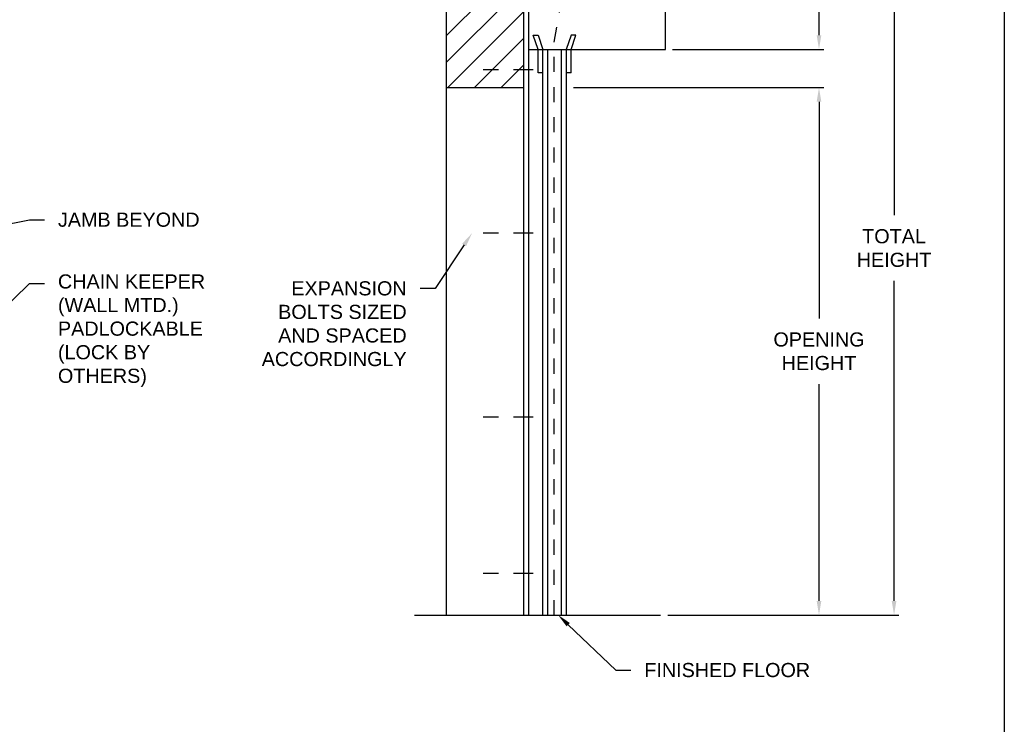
# Model space of a CAD drawing. Header units: inches. Extents: x 169.6 to 213.7, y 195.1 to 247.7.
# Tile 28 of 51: x 207.2 to 213.7, y 200 to 204.6. Entities that reach past the tile are written whole.
import ezdxf
from ezdxf import colors
from ezdxf.entities.mleader import LeaderData, LeaderLine
from ezdxf.math import Vec2, Vec3

# ---------------------------------------------------------------- set-up
doc = ezdxf.new("R2010")
doc.units = ezdxf.units.IN
doc.header["$LTSCALE"] = 0.25
doc.header["$MEASUREMENT"] = 0
doc.linetypes.add('CENTER2', pattern=[1.125, 0.75, -0.125, 0.125, -0.125])
doc.linetypes.add('HIDDEN', pattern=[0.375, 0.25, -0.125])
doc.layers.add('ANNOTATIONS', color=1, linetype='Continuous')
doc.layers.add('RHX RH F.O.H.', color=7, linetype='Continuous')
doc.styles.add('ARIAL', font='arial.ttf', dxfattribs={"height": 0.09375})
doc.dimstyles.new('STANDARD$0', dxfattribs={"dimtxt": 0.09375, "dimasz": 0.09375, "dimexe": 0.03125, "dimexo": 0.046875, "dimgap": 0.09, "dimtad": 0, "dimtih": 1, "dimtoh": 1, "dimdec": 4, "dimzin": 0, "dimdsep": 46, "dimtxsty": 'ARIAL', "dimcen": 0.09, "dimadec": 0, "dimazin": 0, "dimtfac": 1, "dimtdec": 4, "dimtofl": 0, "dimtmove": 0, "dimatfit": 1, "dimfxl": 1, "dimtolj": 1, "dimtzin": 0, "dimarcsym": 0})

# ---------------------------------------------------------------- blocks, each defined once
blk = doc.blocks.new('*D21')
at = {"layer": 'ANNOTATIONS', "color": 0, "lineweight": -2, "transparency": 16777216}
for p, q in [((212.4943, 204.5259), (212.4943, 204.6196)), ((211.5231, 204.4321), (212.5255, 204.4321)), ((210.8668, 204.1787), (212.5255, 204.1787)), ((212.4943, 204.085), (212.4943, 203.9912))]:
    blk.add_line(p, q, dxfattribs=at)
at = {"layer": 'ANNOTATIONS', "color": 0, "transparency": 16777216}
for points in [[(212.4786, 204.5259), (212.5099, 204.5259), (212.4943, 204.4321)], [(212.4786, 204.085), (212.5099, 204.085), (212.4943, 204.1787)]]:
    blk.add_solid(points, dxfattribs=at)
at = {"layer": 'defpoints', "color": 0, "transparency": 16777216}
for p in [(211.4762, 204.4321), (210.82, 204.1787), (212.4943, 204.1787)]:
    blk.add_point(p, dxfattribs=at)
at = {"layer": 'ANNOTATIONS', "color": 0, "transparency": 16777216, "insert": (212.4943, 204.3054), "char_height": 0.09375, "attachment_point": 5, "style": 'ARIAL'}
blk.add_mtext('\\A1;  ', dxfattribs=at)
blk = doc.blocks.new('*D18')
at = {"layer": 'ANNOTATIONS', "color": 0, "lineweight": -2, "transparency": 16777216}
for p, q in [((211.8262, 204.1787), (212.5255, 204.1787)), ((212.4943, 204.085), (212.4943, 202.6479)), ((212.4943, 200.7759), (212.4943, 202.213)), ((211.4918, 200.6821), (212.5255, 200.6821))]:
    blk.add_line(p, q, dxfattribs=at)
at = {"layer": 'ANNOTATIONS', "color": 0, "transparency": 16777216}
for points in [[(212.4786, 204.085), (212.5099, 204.085), (212.4943, 204.1787)], [(212.4786, 200.7759), (212.5099, 200.7759), (212.4943, 200.6821)]]:
    blk.add_solid(points, dxfattribs=at)
at = {"layer": 'defpoints', "color": 0, "transparency": 16777216}
for p in [(211.7793, 204.1787), (211.445, 200.6821), (212.4943, 200.6821)]:
    blk.add_point(p, dxfattribs=at)
at = {"layer": 'ANNOTATIONS', "color": 0, "transparency": 16777216, "insert": (212.4943, 202.4304), "char_height": 0.09375, "attachment_point": 5, "style": 'ARIAL'}
blk.add_mtext('\\A1;OPENING\\PHEIGHT', dxfattribs=at)
blk = doc.blocks.new('*D19')
at = {"layer": 'ANNOTATIONS', "color": 0, "lineweight": -2, "transparency": 16777216}
for p, q in [((211.6882, 205.5471), (213.0227, 205.5471)), ((212.9915, 205.4534), (212.9915, 203.3321)), ((212.9915, 200.7759), (212.9915, 202.8972)), ((211.4918, 200.6821), (213.0227, 200.6821))]:
    blk.add_line(p, q, dxfattribs=at)
at = {"layer": 'ANNOTATIONS', "color": 0, "transparency": 16777216}
for points in [[(212.9759, 205.4534), (213.0071, 205.4534), (212.9915, 205.5471)], [(212.9759, 200.7759), (213.0071, 200.7759), (212.9915, 200.6821)]]:
    blk.add_solid(points, dxfattribs=at)
at = {"layer": 'defpoints', "color": 0, "transparency": 16777216}
for p in [(211.6413, 205.5471), (211.445, 200.6821), (212.9915, 200.6821)]:
    blk.add_point(p, dxfattribs=at)
at = {"layer": 'ANNOTATIONS', "color": 0, "transparency": 16777216, "insert": (212.9915, 203.1146), "char_height": 0.09375, "attachment_point": 5, "style": 'ARIAL'}
blk.add_mtext('\\A1;TOTAL\\PHEIGHT', dxfattribs=at)

msp = doc.modelspace()

# ---------------------------------------------------------------- hatches: boundary and pattern name
at = {"layer": 'RHX RH F.O.H.', "linetype": 'Continuous'}
h = msp.add_hatch(dxfattribs=at)
h.set_pattern_fill('ANSI31', color=256, style=0)
h.set_pattern_definition([(45, (16.94411, -70.93625), (-0.088388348, 0.088388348), [])])
h.paths.add_polyline_path([(210.53872, 205.44587), (210.53872, 206.18046), (210.30222, 206.18046), (210.30222, 206.24512), (210.26381, 206.11176), (210.26381, 206.18046), (210.02309, 206.18046), (210.02309, 205.63016)])
h.paths.add_polyline_path([(210.02309, 205.63016), (210.02309, 204.17874), (210.53872, 204.17874), (210.53872, 205.4321), (210.53872, 205.44587)])

# ---------------------------------------------------------------- linework, layer by layer
at = {"linetype": 'Continuous'}
msp.add_line((209.81374, 200.6821), (211.44497, 200.6821), dxfattribs=at)
at = {"layer": 'ANNOTATIONS'}
for p, q in [((212.49426, 204.52585), (212.49426, 204.79424)), ((211.52309, 204.4321), (212.52551, 204.4321)), ((210.86684, 204.17874), (212.52551, 204.17874))]:
    msp.add_line(p, q, dxfattribs=at)
for points in [[(212.47864, 204.52585), (212.50989, 204.52585), (212.49426, 204.4321)], [(212.47864, 204.08499), (212.50989, 204.08499), (212.49426, 204.17874)]]:
    msp.add_solid(points, dxfattribs=at)
at = {"layer": 'defpoints'}
msp.add_lwpolyline([(213.72204, 195.07023), (194.25216, 195.07023), (194.25216, 207.80534), (213.72204, 207.80534)], close=True, dxfattribs=at)
at = {"layer": 'RHX RH F.O.H.', "linetype": 'Continuous'}
for p, q in [((210.02309, 206.18046), (210.02309, 200.6821)), ((210.53872, 200.6821), (210.53872, 206.18046)), ((210.56997, 205.4321), (210.56997, 200.6821)), ((211.47622, 204.4321), (211.47622, 205.4321)), ((210.63247, 204.4321), (210.60122, 204.52585)), ((210.60122, 204.52585), (210.63247, 204.52585)), ((210.63247, 204.52585), (210.66372, 204.4321)), ((210.85122, 204.52585), (210.81997, 204.4321)), ((210.85122, 204.4321), (210.88247, 204.52585)), ((210.88247, 204.52585), (210.85122, 204.52585)), ((210.56997, 204.4321), (211.47622, 204.4321)), ((210.63247, 204.27585), (210.63247, 204.4321)), ((210.66372, 200.6821), (210.66372, 204.4321)), ((210.69497, 204.4321), (210.69497, 200.6821)), ((210.78872, 200.6821), (210.78872, 204.4321)), ((210.81997, 204.4321), (210.81997, 200.6821)), ((210.85122, 204.27585), (210.85122, 204.4321)), ((210.66372, 204.27585), (210.63247, 204.27585)), ((210.85122, 204.27585), (210.81997, 204.27585)), ((210.02309, 204.17874), (210.53872, 204.17874))]:
    msp.add_line(p, q, dxfattribs=at)
at = {"layer": 'RHX RH F.O.H.', "linetype": 'HIDDEN'}
for p, q in [((210.7405, 204.47999), (210.82262, 204.9635)), ((210.7405, 200.6821), (210.7405, 204.47999))]:
    msp.add_line(p, q, dxfattribs=at)
at = {"layer": 'RHX RH F.O.H.', "linetype": 'CENTER2', "ltscale": 0.7}
for p, q in [((210.60122, 204.29737), (210.19497, 204.29737)), ((210.60122, 203.21335), (210.19497, 203.21335)), ((210.60122, 201.9946), (210.19497, 201.9946)), ((210.60122, 200.95706), (210.19497, 200.95706))]:
    msp.add_line(p, q, dxfattribs=at)

# ---------------------------------------------------------------- dimensions: what is measured, and where the dimension line sits
at = {"layer": 'ANNOTATIONS'}
for base, p1, text, picture, middle in [((212.99149, 200.6821), (211.64134, 205.54715), 'TOTAL\\PHEIGHT', '*D19', (212.99149, 203.11462)), ((212.49426, 200.6821), (211.7793, 204.17874), 'OPENING\\PHEIGHT', '*D18', (212.49426, 202.43042))]:
    dim = msp.add_linear_dim(base=base, p1=p1, p2=(211.44497, 200.6821), angle=90, text=text, dimstyle='STANDARD$0', dxfattribs=at)
    dim.commit()
    dim.dimension.update_dxf_attribs({"geometry": picture, "text_midpoint": middle})
dim = msp.add_linear_dim(base=(212.49426, 204.17874), p1=(211.47622, 204.4321), p2=(210.81997, 204.17874), angle=90, text='  ', dimstyle='STANDARD$0', dxfattribs=at)
dim.commit()
dim.dimension.update_dxf_attribs({"geometry": '*D21', "text_midpoint": (212.49426, 204.30542), "dimtype": 160})

# ---------------------------------------------------------------- leaders
ml = msp.add_multileader_mtext('Standard', dxfattribs=at)
ml.set_content('JAMB BEYOND', color=256, style='ARIAL')
ml.set_leader_properties()
ml.build(insert=Vec2(0, 0))
ml.multileader.update_dxf_attribs({"dogleg_length": 0.36, "arrow_head_size": 0.09375})
ctx = ml.context
ctx.base_point, ctx.char_height, ctx.arrow_head_size, ctx.landing_gap_size, ctx.plane_origin = Vec3(207.36174, 203.30226), 0.09375, 0.09375, 0.09, Vec3(206.08764, 202.32822)
notes = []
notes.append((ctx, [(0, (1, 1, 0), (207.26378, 203.30226), (1, 0), 0.09796, [(0, [(206.39055, 203.12751)], 0, [])])]))
ctx.mtext.insert, ctx.mtext.flow_direction = Vec3(207.45174, 203.34993), 5
ml = msp.add_multileader_mtext('Standard', dxfattribs=at)
ml.set_content('EXPANSION BOLTS SIZED AND SPACED ACCORDINGLY', color=256, style='ARIAL')
ml.set_leader_properties()
ml.build(insert=Vec2(0, 0))
ml.multileader.update_dxf_attribs({"dogleg_length": 0.36, "arrow_head_size": 0.09375})
ctx = ml.context
ctx.base_point, ctx.char_height, ctx.arrow_head_size, ctx.landing_gap_size, ctx.plane_origin = Vec3(208.71266, 202.84729), 0.09375, 0.09375, 0.09, Vec3(205.36165, 202.41406)
ctx.text_align_type = 2
notes.append((ctx, [(1, (1, 1, 0), (209.95018, 202.84729), (-1, 0), 0.09796, [(0, [(210.19497, 203.21335)], 0, [])])]))
ctx.mtext.insert, ctx.mtext.width, ctx.mtext.alignment, ctx.mtext.flow_direction = Vec3(209.76222, 202.89496), 1.0279765, 3, 5
ml = msp.add_multileader_mtext('Standard', dxfattribs=at)
ml.set_content('CHAIN KEEPER\\P(WALL MTD.)\\PPADLOCKABLE\\P(LOCK BY OTHERS)', color=256, style='ARIAL')
ml.set_leader_properties()
ml.build(insert=Vec2(0, 0))
ml.multileader.update_dxf_attribs({"dogleg_length": 0.36, "arrow_head_size": 0.09375})
ctx = ml.context
ctx.base_point, ctx.char_height, ctx.arrow_head_size, ctx.landing_gap_size, ctx.plane_origin = Vec3(207.36174, 202.8797), 0.09375, 0.09375, 0.09, Vec3(211.85231, 201.65406)
notes.append((ctx, [(1, (1, 1, 0), (207.26378, 202.8797), (1, 0), 0.09796, [(0, [(206.73911, 202.37788)], 0, [])])]))
ctx.mtext.insert, ctx.mtext.width, ctx.mtext.flow_direction = Vec3(207.45174, 202.94036), 1.0279765, 5
ml = msp.add_multileader_mtext('Standard', dxfattribs=at)
ml.set_content('FINISHED FLOOR', color=256, style='ARIAL')
ml.set_leader_properties()
ml.build(insert=Vec2(0, 0))
ml.multileader.update_dxf_attribs({"dogleg_length": 0.36, "arrow_head_size": 0.09375})
ctx = ml.context
ctx.base_point, ctx.char_height, ctx.arrow_head_size, ctx.landing_gap_size, ctx.plane_origin = Vec3(211.2469, 200.31726), 0.09375, 0.09375, 0.09, Vec3(210.46186, 199.88403)
notes.append((ctx, [(0, (1, 1, 0), (211.14894, 200.31726), (1, 0), 0.09796, [(0, [(210.76477, 200.68333)], 0, [])])]))
ctx.mtext.insert, ctx.mtext.flow_direction = Vec3(211.3369, 200.36493), 5
for ctx, leaders in notes:
    for number, flags, end, landing, length, lines in leaders:
        leader = LeaderData()
        leader.index, (leader.has_last_leader_line, leader.has_dogleg_vector, leader.attachment_direction) = number, flags
        leader.last_leader_point, leader.dogleg_vector, leader.dogleg_length = Vec3(end), Vec3(landing), length
        for number, points, colour, breaks in lines:
            line = LeaderLine()
            line.index, line.vertices, line.color, line.breaks = number, Vec3.list(points), colors.encode_raw_color(colour), breaks
            leader.lines.append(line)
        ctx.leaders.append(leader)

doc.saveas('drawing.dxf')
